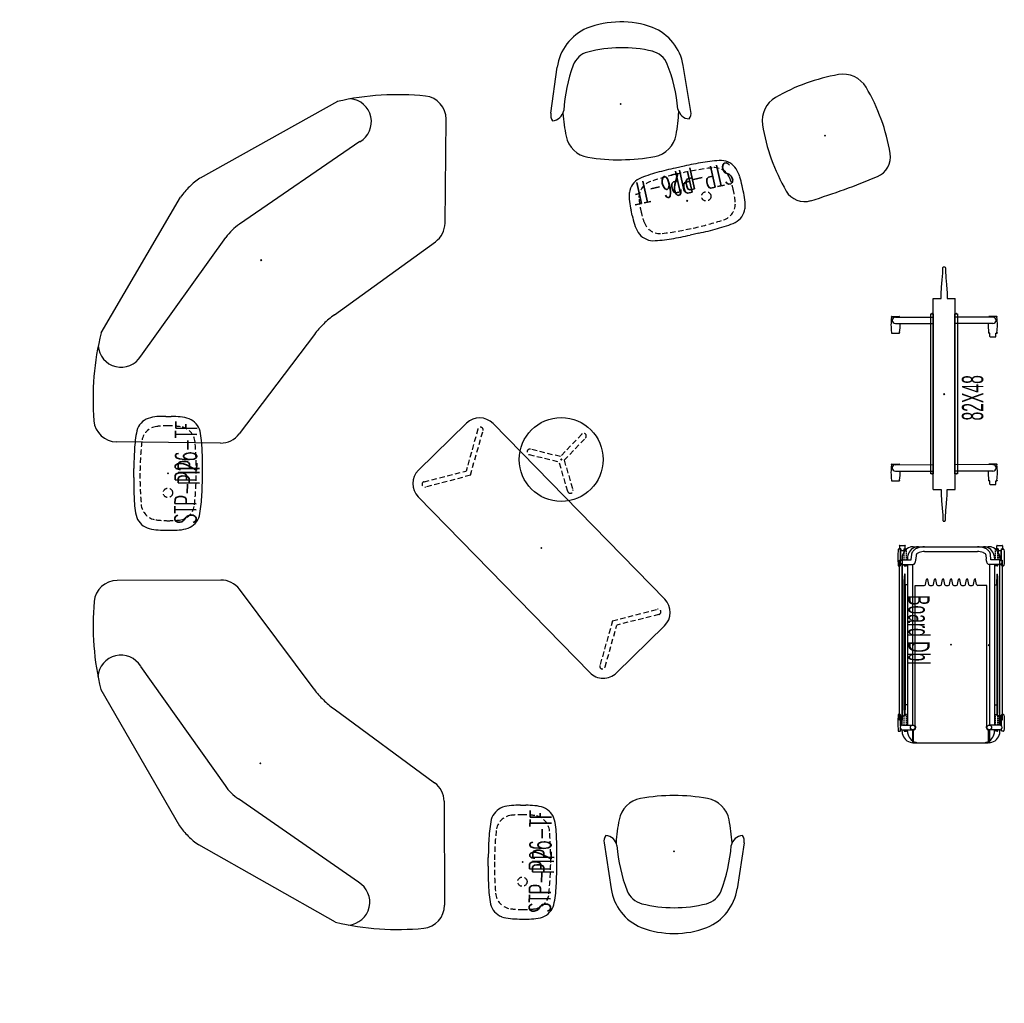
# Model space of a CAD drawing. Header units: inches. Extents: x -419 to 77, y -13 to 172.
# Tile 1 of 256: x -419 to -234, y -13 to 172. Entities that reach past the tile are written whole.
import ezdxf
from ezdxf.enums import TextEntityAlignment as Align

# ---------------------------------------------------------------- set-up
doc = ezdxf.new("R2010")
doc.units = ezdxf.units.IN
doc.header["$MEASUREMENT"] = 0
doc.header["$PDMODE"] = 3
doc.header["$PDSIZE"] = 0.1
doc.linetypes.add('DASHEDX2', pattern=[1.5, 1, -0.5])
doc.linetypes.add('HIDDEN', pattern=[0.375, 0.25, -0.125])
for name, color, linetype in [('A-FURN', 1, 'Continuous'), ('A-FURN-P-CART', 3, 'Continuous'), ('A-FURN-P-CART-SUPPORT', 202, 'Continuous'), ('A-FURN-P-COMP', 86, 'Continuous'), ('A-FURN-P-SCREEN', 3, 'Continuous'), ('A-FURN-P-SCREEN-TEXT2', 3, 'Continuous'), ('A-FURN-P-SEAT', 12, 'Continuous'), ('A-FURN-P-TABLE', 12, 'Continuous'), ('A-FURN-P-TABLE-TEXT', 12, 'Continuous'), ('A-FURN-P-TABLE-TEXT2', 12, 'Continuous'), ('PSATTR', 7, 'Continuous')]:
    doc.layers.add(name, color=color, linetype=linetype)
doc.styles.add('CAD_FNT', font='TXT.SHX', dxfattribs={"height": 1})

# ---------------------------------------------------------------- blocks, each defined once
blk = doc.blocks.new('SODC-1616-X-2D')
at = {"layer": 'A-FURN-P-SEAT', "linetype": 'DASHEDX2'}
for p, q in [((-3.48, 5.01), (-0.57, 0)), ((0.29, 0.49), (-2.6, 5.52)), ((-3.48, -5.01), (-0.57, 0)), ((6.08, 0.49), (0.29, 0.49)), ((0.28, -0.49), (-2.6, -5.51)), ((0.28, -0.49), (6.08, -0.52))]:
    blk.add_line(p, q, dxfattribs=at)
at = {"layer": 'A-FURN-P-SEAT'}
blk.add_circle((0, 0), 7.87, dxfattribs=at)
at = {"layer": 'A-FURN-P-SEAT', "linetype": 'DASHEDX2'}
for centre, start, end in [((-3.04, 5.26), 29.8397, 210.0922), ((6.08, -0.01), 269.8397, 90.0922), ((-3.04, -5.26), 149.9078, 330.1603)]:
    blk.add_arc(centre, 0.508, start, end, dxfattribs=at)
at = {"layer": 'A-FURN-P-SEAT'}
blk.add_point((0, 0), dxfattribs=at)
at = {"layer": 'PSATTR', "flags": 1}
for tag in ['PSON', 'PSMC', 'PSDH', 'PSPN', 'PSQT', 'PSEC', 'PST5', 'PST4', 'PST3', 'PST2', 'PST1']:
    blk.add_attdef(tag, text='', height=1, dxfattribs=at).set_placement((0, 0), align=Align.TOP_CENTER)
blk = doc.blocks.new('SOPB-DOWN-XX-2D')
at = {"layer": 'A-FURN-P-SEAT'}
for p, q in [((-13.12, 1.57), (-11.81, -7.04)), ((13.13, 1.57), (11.82, -7.04))]:
    blk.add_line(p, q, dxfattribs=at)
for centre, radius, start, end in [((-5.41, 4.99), 5, 100.0743, 169.197), ((0, -25.47), 35.93, 79.938, 100.0743), ((5.41, 4.99), 5, 10.8052, 79.938), ((25.03, -0.82), 35.99, 169.197, 176.1175), ((-25.03, -0.82), 35.99, 3.8636, 10.8052), ((-11.47, 1.94), 1.69, 142.212, 192.3279), ((-13, 0.65), 2.33, 10.8791, 85.3061), ((13, 0.65), 2.33, 94.6939, 169.1209), ((11.47, 1.94), 1.69, 347.6721, 37.788), ((18.26, 3.12), 29.04, 184.0154, 201.1961), ((-18.26, 3.12), 29.04, 338.8039, 355.9846), ((-2.53, -5.63), 9.39, 188.6224, 247.193), ((-5.08, -5.93), 4, 201.1961, 255.9023), ((5.09, -5.93), 4, 284.0977, 338.8039), ((2.53, -5.63), 9.39, 292.807, 351.3776), ((0, 14.32), 24.88, 255.9023, 284.0977), ((0, 2.28), 17.68, 249.5714, 290.4286)]:
    blk.add_arc(centre, radius, start, end, dxfattribs=at)
blk.add_point((0, 0), dxfattribs=at)
at = {"layer": 'PSATTR', "flags": 1}
for tag in ['PSON', 'PSMC', 'PSDH', 'PSPN', 'PSQT', 'PSEC', 'PST5', 'PST4', 'PST3', 'PST2', 'PST1']:
    blk.add_attdef(tag, text='', height=1, dxfattribs=at).set_placement((0, 0), align=Align.TOP_CENTER)
blk = doc.blocks.new('SOPN-XX-2D')
at = {"layer": 'A-FURN-P-SEAT'}
for centre, radius, start, end in [((-5.41, 4.99), 5, 100.0743, 169.197), ((0, -25.47), 35.93, 79.938, 100.0743), ((5.41, 4.99), 5, 10.8052, 79.938), ((25.03, -0.82), 35.99, 169.197, 190.3367), ((-25.03, -0.82), 35.99, 349.6627, 10.8052), ((-6.44, -6.56), 4, 190.3367, 267.3698), ((6.44, -6.56), 4, 272.6276, 349.6627), ((0, 133.65), 144.36, 267.3698, 272.6276)]:
    blk.add_arc(centre, radius, start, end, dxfattribs=at)
blk.add_point((0, 0), dxfattribs=at)
at = {"layer": 'PSATTR', "flags": 1}
for tag in ['PSON', 'PSMC', 'PSDH', 'PSPN', 'PSQT', 'PSEC', 'PST5', 'PST4', 'PST3', 'PST2', 'PST1']:
    blk.add_attdef(tag, text='', height=1, dxfattribs=at).set_placement((0, 0), align=Align.TOP_CENTER)
blk = doc.blocks.new('SORA-5320-X-2D')
at = {"layer": 'A-FURN-P-SEAT'}
for p, q in [((23.03, 9.84), (-23.03, 9.84)), ((-26.57, 6.3), (-26.57, -6.3)), ((26.57, -6.3), (26.57, 6.3)), ((-23.03, -9.84), (23.03, -9.84))]:
    blk.add_line(p, q, dxfattribs=at)
at = {"layer": 'A-FURN-P-SEAT', "linetype": 'DASHEDX2'}
for p, q in [((-19.08, 0), (-23.41, 7.56)), ((19.08, 0), (23.41, 7.56)), ((-24.29, 7.06), (-20.21, 0)), ((24.29, 7.06), (20.21, 0)), ((-24.29, -7.05), (-20.21, 0)), ((-19.08, 0), (-23.41, -7.56)), ((19.08, 0), (23.41, -7.56)), ((24.29, -7.05), (20.21, 0))]:
    blk.add_line(p, q, dxfattribs=at)
at = {"layer": 'A-FURN-P-SEAT'}
for centre, start, end in [((-23.03, 6.3), 90, 180), ((23.03, 6.3), 0, 90), ((-23.03, -6.3), 180, 270), ((23.03, -6.3), 270, 0)]:
    blk.add_arc(centre, 3.54, start, end, dxfattribs=at)
at = {"layer": 'A-FURN-P-SEAT', "linetype": 'DASHEDX2'}
for centre, start, end in [((-23.85, 7.31), 29.8397, 210.0922), ((23.85, 7.31), 329.9078, 150.1603), ((-23.85, -7.3), 149.9078, 330.1603), ((23.85, -7.3), 209.8397, 30.0922)]:
    blk.add_arc(centre, 0.508, start, end, dxfattribs=at)
at = {"layer": 'A-FURN-P-SEAT'}
blk.add_point((0, 0), dxfattribs=at)
at = {"layer": 'PSATTR', "flags": 1}
for tag in ['PSON', 'PSMC', 'PSDH', 'PSPN', 'PSQT', 'PSEC', 'PST5', 'PST4', 'PST3', 'PST2', 'PST1']:
    blk.add_attdef(tag, text='', height=1, dxfattribs=at).set_placement((0, 0), align=Align.TOP_CENTER)
blk = doc.blocks.new('SOSS-X-N-2D')
at = {"layer": 'A-FURN-P-SEAT'}
for p, q in [((-31, 11.24), (-2.54, 18.99)), ((31, 11.24), (2.54, 18.99)), ((-28.76, 2.89), (-1.77, 7.63)), ((28.76, 2.89), (1.77, 7.63)), ((-29.46, -19.2), (-43.24, -5.42)), ((29.46, -19.2), (43.24, -5.42)), ((-2.62, -16.97), (-25.76, -20.42)), ((2.62, -16.97), (25.76, -20.42))]:
    blk.add_line(p, q, dxfattribs=at)
for centre, radius, start, end in [((0.11, 4.26), 14.97, 90.4195, 100.1946), ((-0.11, 4.26), 14.97, 79.8054, 89.5805), ((-4.84, -31.59), 50.18, 121.41, 140.4046), ((4.84, -31.59), 50.18, 39.5954, 58.59), ((-29.81, 7.08), 4.33, 139.6889, 284.0017), ((29.81, 7.08), 4.33, 255.9983, 40.3111), ((0.07, -2.86), 10.66, 90.3992, 99.9774), ((-0.07, -2.86), 10.66, 80.0226, 89.6008), ((-40.18, -2.36), 4.33, 140.4046, 225), ((40.18, -2.36), 4.33, 315, 39.5954), ((0, -34.49), 17.72, 89.9999, 98.5), ((0, -34.49), 17.72, 81.5, 90.0001), ((-26.4, -16.14), 4.33, 225, 278.5), ((26.4, -16.14), 4.33, 261.5, 315)]:
    blk.add_arc(centre, radius, start, end, dxfattribs=at)
blk.add_point((0, 0), dxfattribs=at)
blk.add_point((0, 0), dxfattribs=at)
at = {"layer": 'PSATTR', "flags": 1}
for tag in ['PSON', 'PSMC', 'PSDH', 'PSPN', 'PSQT', 'PSEC', 'PST5', 'PST4', 'PST3', 'PST2', 'PST1']:
    blk.add_attdef(tag, text='', height=1, dxfattribs=at).set_placement((0, 0), align=Align.TOP_CENTER)
blk = doc.blocks.new('STP-P26-2D')
at = {"layer": 'A-FURN-P-TABLE'}
for p, q in [((-0.83, 6.44), (0.83, 6.44)), ((-10.67, 0.5), (-10.67, -0.5)), ((10.67, 0.5), (10.67, -0.5)), ((-0.83, -6.44), (0.83, -6.44))]:
    blk.add_line(p, q, dxfattribs=at)
at = {"layer": 'A-FURN-P-TABLE', "linetype": 'DASHEDX2'}
blk.add_circle((-3.67, 0), 0.875, dxfattribs=at)
at = {"layer": 'A-FURN-P-TABLE'}
for centre, radius, start, end in [((-7.05, 2.64), 3.42, 104.9351, 159.6055), ((-3.69, -15.43), 21.79, 91.8586, 101.2273), ((-0.94, -62.98), 69.42, 89.9133, 92.8545), ((0.94, -62.98), 69.42, 87.1455, 90.0867), ((3.69, -15.43), 21.79, 78.7727, 88.1414), ((7.05, 2.64), 3.42, 20.3945, 75.0649), ((-3.77, 1.66), 6.85, 161.4667, 175.5723), ((3.77, 1.66), 6.85, 4.4277, 18.5333), ((6.88, 0.59), 17.55, 174.7836, 180.2892), ((-6.88, 0.59), 17.55, 359.7108, 5.2164), ((6.88, -0.59), 17.55, 179.7108, 185.2164), ((-6.88, -0.59), 17.55, 354.7836, 0.2892), ((-3.77, -1.66), 6.85, 184.4277, 198.5333), ((3.77, -1.66), 6.85, 341.4667, 355.5723), ((-7.05, -2.64), 3.42, 200.3945, 255.0649), ((7.05, -2.64), 3.42, 284.9351, 339.6055), ((-3.69, 15.43), 21.79, 258.7727, 268.1414), ((-0.94, 62.98), 69.42, 267.1455, 270.0867), ((0.94, 62.98), 69.42, 269.9133, 272.8545), ((3.69, 15.43), 21.79, 271.8586, 281.2273)]:
    blk.add_arc(centre, radius, start, end, dxfattribs=at)
at = {"layer": 'A-FURN-P-TABLE', "linetype": 'DASHEDX2'}
for centre, radius, start, end in [((-5.58, 1.82), 3.2, 95.4681, 172.9916), ((0, -56.45), 61.73, 90, 95.4681), ((0, -56.45), 61.73, 84.5319, 90), ((5.58, 1.82), 3.2, 7.0084, 84.5319), ((9.23, 0), 18.12, 172.9916, 180), ((-9.23, 0), 18.12, 0, 7.0084), ((-9.23, 0), 18.12, 352.9916, 360), ((9.23, 0), 18.12, 180, 187.0084), ((-5.58, -1.82), 3.2, 187.0084, 264.5319), ((5.58, -1.82), 3.2, 275.4681, 352.9916), ((0, 56.45), 61.73, 264.5319, 270), ((0, 56.45), 61.73, 270, 275.4681)]:
    blk.add_arc(centre, radius, start, end, dxfattribs=at)
at = {"layer": 'A-FURN-P-TABLE'}
blk.add_point((0, 0), dxfattribs=at)
at = {"layer": 'A-FURN-P-TABLE-TEXT', "linetype": 'Continuous', "style": 'CAD_FNT', "width": 0.55, "flags": 8}
blk.add_attdef('ITEXT', text='', height=4, dxfattribs=at).set_placement((0.17, -1.33), align=Align.TOP_CENTER)
at = {"layer": 'A-FURN-P-TABLE-TEXT2', "linetype": 'Continuous', "style": 'CAD_FNT', "width": 0.55, "flags": 8}
blk.add_attdef('ITEXT2', text='', height=4, dxfattribs=at).set_placement((0.17, -1.88), align=Align.TOP_CENTER)
at = {"layer": 'PSATTR', "flags": 1}
for tag in ['PSON', 'PSMC', 'PSDH', 'PSPN', 'PSQT', 'PSEC', 'PST5', 'PST4', 'PST3', 'PST2', 'PST1']:
    blk.add_attdef(tag, text='', height=1, dxfattribs=at).set_placement((0, 0), align=Align.TOP_CENTER)
blk = doc.blocks.new('CLSF-XX48-XNDC-2D')
at = {"layer": 'A-FURN-P-SCREEN', "linetype": 'Continuous'}
for p, q in [((-16.28, 9.82), (-16.28, 8.41)), ((-16.14, 9.88), (-16.23, 9.88)), ((-13.27, 9.88), (-13.18, 9.88)), ((-13.13, 9.82), (-13.13, 8.41)), ((11.4, 9.82), (11.4, 8.41)), ((11.54, 9.88), (11.45, 9.88)), ((14.4, 9.88), (14.49, 9.88)), ((14.55, 9.82), (14.55, 8.41)), ((-16.14, 8.35), (-16.22, 8.35)), ((-14.44, 9.13), (-14.44, 2.04)), ((-14.44, 8.26), (-14.44, 8.25)), ((-13.24, 9.13), (-13.23, 2.04)), ((-13.24, 8.35), (-13.19, 8.35)), ((11.54, 8.35), (11.46, 8.35)), ((13.24, 9.13), (13.23, 2.04)), ((13.24, 8.26), (13.24, 8.25)), ((14.44, 9.13), (14.44, 2.04)), ((14.44, 8.35), (14.49, 8.35)), ((-17.91, 2.04), (17.91, 2.04)), ((-17.91, 2.04), (-17.91, 0.56)), ((17.91, 2.04), (17.91, 0.56)), ((-23.81, 0.16), (-23.84, 0.11)), ((-23.84, 0.11), (-23.84, 0.05)), ((-23.84, 0.05), (-23.83, 0)), ((-23.83, 0), (-23.84, -0.05)), ((-23.78, 0.2), (-23.81, 0.16)), ((-23.73, 0.22), (-23.78, 0.2)), ((-23.68, 0.23), (-23.73, 0.22)), ((-23.47, 0.25), (-23.68, 0.23)), ((-22.68, 0.26), (-23.47, 0.25)), ((-21.41, 0.36), (-22.68, 0.26)), ((-20.04, 0.48), (-21.41, 0.36)), ((-18.72, 0.55), (-20.04, 0.48)), ((-17.91, 0.56), (-18.72, 0.55)), ((17.91, 0.56), (18.72, 0.55)), ((18.72, 0.55), (20.04, 0.48)), ((20.04, 0.48), (21.41, 0.36)), ((21.41, 0.36), (22.68, 0.26)), ((22.68, 0.26), (23.47, 0.25)), ((23.47, 0.25), (23.68, 0.23)), ((23.68, 0.23), (23.73, 0.22)), ((23.73, 0.22), (23.78, 0.2)), ((23.78, 0.2), (23.81, 0.16)), ((23.81, 0.16), (23.84, 0.11)), ((23.84, 0.05), (23.83, 0)), ((23.83, 0), (23.84, -0.05)), ((23.84, 0.11), (23.84, 0.05)), ((-23.84, -0.05), (-23.84, -0.11)), ((-23.84, -0.11), (-23.81, -0.16)), ((-23.81, -0.16), (-23.78, -0.2)), ((-23.78, -0.2), (-23.73, -0.22)), ((-23.73, -0.22), (-23.68, -0.23)), ((-23.68, -0.23), (-23.48, -0.23)), ((-23.48, -0.23), (-22.73, -0.26)), ((-22.73, -0.26), (-22.29, -0.29)), ((-22.29, -0.29), (-21.8, -0.32)), ((-21.8, -0.32), (-20.54, -0.44)), ((-20.54, -0.44), (-19.6, -0.51)), ((-19.6, -0.51), (-19.07, -0.54)), ((-19.07, -0.54), (-18.34, -0.56)), ((-18.34, -0.56), (-17.91, -0.56)), ((-17.91, -0.56), (-17.91, -2.04)), ((17.91, -0.56), (17.91, -2.04)), ((18.34, -0.56), (17.91, -0.56)), ((19.07, -0.54), (18.34, -0.56)), ((19.6, -0.51), (19.07, -0.54)), ((20.54, -0.44), (19.6, -0.51)), ((21.8, -0.32), (20.54, -0.44)), ((22.29, -0.29), (21.8, -0.32)), ((22.73, -0.26), (22.29, -0.29)), ((23.48, -0.23), (22.73, -0.26)), ((23.68, -0.23), (23.48, -0.23)), ((23.73, -0.22), (23.68, -0.23)), ((23.78, -0.2), (23.73, -0.22)), ((23.81, -0.16), (23.78, -0.2)), ((23.84, -0.11), (23.81, -0.16)), ((23.84, -0.05), (23.84, -0.11)), ((-17.91, -2.04), (17.91, -2.04)), ((-14.44, -9.13), (-14.44, -2.04)), ((-13.24, -9.13), (-13.23, -2.04)), ((13.24, -9.13), (13.23, -2.04)), ((14.44, -9.13), (14.44, -2.04)), ((-16.96, -8.67), (-16.96, -9.64)), ((-16.89, -8.59), (-16.28, -8.59)), ((-16.28, -8.59), (-16.28, -8.41)), ((-16.14, -8.35), (-16.22, -8.35)), ((-13.24, -8.39), (-13.19, -8.39)), ((-13.13, -9.86), (-13.13, -8.45)), ((10.71, -8.67), (10.71, -9.64)), ((10.79, -8.59), (11.4, -8.59)), ((11.4, -8.59), (11.4, -8.41)), ((11.54, -8.35), (11.46, -8.35)), ((14.44, -8.39), (14.49, -8.39)), ((14.55, -9.86), (14.55, -8.45)), ((-16.89, -9.72), (-16.28, -9.72)), ((-16.28, -9.72), (-16.28, -9.86)), ((-16.14, -9.92), (-16.23, -9.92)), ((-13.27, -9.92), (-13.18, -9.92)), ((10.79, -9.72), (11.4, -9.72)), ((11.4, -9.72), (11.4, -9.86)), ((11.54, -9.92), (11.45, -9.92)), ((14.4, -9.92), (14.49, -9.92))]:
    blk.add_line(p, q, dxfattribs=at)
for centre, radius, start, end in [((-16.22, 9.82), 0.0602, 95.7191, 179.5094), ((-14.45, -4.43), 14.4, 91.0305, 96.7377), ((-14.96, -4.43), 14.4, 83.2623, 88.9695), ((-13.84, 9.13), 0.598, 0, 180), ((-13.19, 9.82), 0.0602, 0.4906, 84.2809), ((11.46, 9.82), 0.0602, 95.7191, 179.5094), ((13.23, -4.43), 14.4, 91.0305, 96.7377), ((12.71, -4.43), 14.4, 83.2623, 88.9695), ((13.84, 9.13), 0.598, 0, 180), ((14.49, 9.82), 0.0602, 0.4906, 84.2809), ((-16.22, 8.41), 0.06, 180.0457, 270.0457), ((-14.49, 22.16), 13.91, 263.2116, 270.2206), ((-13.19, 8.41), 0.0607, 270.6331, 359.2755), ((11.46, 8.41), 0.06, 180.0457, 270.0457), ((13.19, 22.16), 13.91, 263.2116, 270.2206), ((14.49, 8.41), 0.0607, 270.6331, 359.2755), ((-16.89, -8.67), 0.075, 90.0633, 180.0271), ((-16.22, -8.41), 0.06, 89.9543, 179.9543), ((-14.49, -22.16), 13.91, 89.7794, 96.7884), ((-13.84, -9.13), 0.598, 180, 0), ((-13.19, -8.45), 0.0607, 0.7245, 89.3669), ((10.79, -8.67), 0.075, 90.0633, 180.0271), ((11.46, -8.41), 0.06, 89.9543, 179.9543), ((13.19, -22.16), 13.91, 89.7794, 96.7884), ((13.84, -9.13), 0.598, 180, 0), ((14.49, -8.45), 0.0607, 0.7245, 89.3669), ((-16.89, -9.64), 0.075, 179.9729, 269.9367), ((-16.22, -9.86), 0.0602, 180.4906, 264.2809), ((-14.45, 4.39), 14.4, 263.2623, 268.9695), ((-14.96, 4.39), 14.4, 271.0305, 276.7377), ((-13.19, -9.86), 0.0602, 275.7191, 359.5094), ((10.79, -9.64), 0.075, 179.9729, 269.9367), ((11.46, -9.86), 0.0602, 180.4906, 264.2809), ((13.23, 4.39), 14.4, 263.2623, 268.9695), ((12.71, 4.39), 14.4, 271.0305, 276.7377), ((14.49, -9.86), 0.0602, 275.7191, 359.5094)]:
    blk.add_arc(centre, radius, start, end, dxfattribs=at)
at = {"layer": 'A-FURN-P-SCREEN'}
blk.add_point((0, 0), dxfattribs=at)
at = {"layer": 'A-FURN-P-SCREEN-TEXT2', "width": 0.55, "flags": 8}
blk.add_attdef('ITEXT2', text='', height=4, dxfattribs=at).set_placement((-0.7, -5.33), align=Align.MIDDLE_CENTER)
at = {"layer": 'PSATTR', "flags": 1}
for tag in ['PSON', 'PSMC', 'PSDH', 'PSPN', 'PSQT', 'PSEC', 'PST5', 'PST4', 'PST3', 'PST2', 'PST1']:
    blk.add_attdef(tag, text='', height=1, dxfattribs=at).set_placement((0, 0), align=Align.TOP_CENTER)
blk = doc.blocks.new('ATTM-3048-NH-2D')
at = {"layer": 'A-FURN-P-COMP'}
for p, q in [((0, 0.2345), (30, 0.2345)), ((0, -0.2345), (0, 0.2345)), ((30, 0.2345), (30, -0.2345)), ((30, -0.2345), (0, -0.2345))]:
    blk.add_line(p, q, dxfattribs=at)
for p in [(0, 0), (30, 0)]:
    blk.add_point(p, dxfattribs=at)
at = {"layer": 'PSATTR', "flags": 1}
for tag in ['PSON', 'PSMC', 'PSDH', 'PSPN', 'PSQT', 'PSEC', 'PST5', 'PST4', 'PST3', 'PST2', 'PST1']:
    blk.add_attdef(tag, text='', height=1, dxfattribs=at).set_placement((0, 0), align=Align.TOP_CENTER)
blk = doc.blocks.new('CLCB-LDC-2D')
at = {"layer": 'A-FURN-P-CART'}
for p, q in [((-16.3, 9.17), (-15.93, 9.17)), ((-16.3, 8.16), (-15.93, 8.16)), ((15.07, 9.17), (-15.07, 9.17)), ((-15.07, 8.16), (15.07, 8.16)), ((-13.25, 8.71), (-13.23, 8.72)), ((-13.25, 8.63), (-13.25, 8.71)), ((-13.23, 8.62), (-13.25, 8.63)), ((12.25, 8.77), (-12.25, 8.77)), ((-11.25, 8.57), (-12.23, 8.57)), ((-11.25, 8.16), (-11.25, 8.57)), ((-11.25, 8.57), (11.25, 8.57)), ((11.25, 8.16), (11.25, 8.57)), ((11.25, 8.57), (12.23, 8.57)), ((13.25, 8.71), (13.23, 8.72)), ((13.23, 8.62), (13.25, 8.63)), ((13.25, 8.63), (13.25, 8.71)), ((16.3, 9.17), (15.93, 9.17)), ((16.3, 8.16), (15.93, 8.16)), ((-18.38, 7.07), (-18.38, 6.96)), ((-18.38, -6.96), (-18.38, 6.96)), ((-15.07, 7.24), (15.07, 7.24)), ((15.17, 6.71), (-11.09, 6.71)), ((-11.09, 6.71), (-11.09, 5.04)), ((15.93, 7.24), (17.38, 7.24)), ((17.38, 7.03), (16.04, 7.03)), ((17.38, 7.24), (17.58, 7.24)), ((17.58, 7.04), (17.38, 7.03)), ((17.58, 7.24), (17.77, 7.24)), ((17.77, 7.04), (17.58, 7.04)), ((17.77, 7.24), (17.94, 7.23)), ((17.94, 7.04), (17.77, 7.04)), ((17.94, 7.23), (18.09, 7.22)), ((18.09, 7.05), (17.94, 7.04)), ((18.09, 7.22), (18.22, 7.21)), ((18.22, 7.06), (18.09, 7.05)), ((18.22, 7.21), (18.31, 7.2)), ((18.31, 7.07), (18.22, 7.06)), ((18.31, 7.2), (18.37, 7.19)), ((18.37, 7.08), (18.31, 7.07)), ((18.37, 7.19), (18.38, 7.18)), ((18.38, 7.09), (18.37, 7.08)), ((18.38, 7.18), (18.38, 7.09)), ((18.38, 7.09), (18.38, 6.96)), ((18.38, -6.96), (18.38, 6.96)), ((-11.3, 4.79), (-12.24, 4.62)), ((-11.3, 4.21), (-12.24, 4.38)), ((-11.09, 3.54), (-11.09, 3.97)), ((-12.24, 3.12), (-11.3, 3.29)), ((-11.3, 2.71), (-12.24, 2.88)), ((-11.09, 2.04), (-11.09, 2.47)), ((-12.24, 1.62), (-11.3, 1.79)), ((-11.3, 1.21), (-12.24, 1.38)), ((-12.24, 0.12), (-11.3, 0.29)), ((-11.09, 0.54), (-11.09, 0.97)), ((-11.3, -0.29), (-12.24, -0.12)), ((-12.24, -1.38), (-11.3, -1.21)), ((-11.3, -1.79), (-12.24, -1.62)), ((-11.09, -0.96), (-11.09, -0.53)), ((-12.24, -2.88), (-11.3, -2.71)), ((-11.3, -3.29), (-12.24, -3.12)), ((-11.09, -2.46), (-11.09, -2.03)), ((-11.09, -3.96), (-11.09, -3.53)), ((-12.24, -4.38), (-11.3, -4.21)), ((-11.3, -4.79), (-12.24, -4.62)), ((-11.09, -6.71), (-11.09, -5.03)), ((-18.38, -7.08), (-18.38, -6.96)), ((-15.07, -7.24), (15.07, -7.24)), ((15.17, -6.71), (-11.09, -6.71)), ((15.93, -7.24), (17.38, -7.24)), ((17.38, -7.03), (16.04, -7.03)), ((17.58, -7.04), (17.38, -7.03)), ((17.38, -7.24), (17.58, -7.24)), ((17.77, -7.04), (17.58, -7.04)), ((17.58, -7.24), (17.77, -7.24)), ((17.94, -7.04), (17.77, -7.04)), ((17.77, -7.24), (17.94, -7.23)), ((18.09, -7.05), (17.94, -7.04)), ((17.94, -7.23), (18.09, -7.22)), ((18.22, -7.06), (18.09, -7.05)), ((18.09, -7.22), (18.22, -7.21)), ((18.31, -7.07), (18.22, -7.06)), ((18.22, -7.21), (18.31, -7.2)), ((18.37, -7.08), (18.31, -7.07)), ((18.31, -7.2), (18.37, -7.19)), ((18.38, -7.09), (18.37, -7.08)), ((18.37, -7.19), (18.38, -7.18)), ((18.38, -7.09), (18.38, -6.96)), ((18.38, -7.18), (18.38, -7.09)), ((-16.3, -8.16), (-15.93, -8.16)), ((-16.3, -9.17), (-15.93, -9.17)), ((-15.07, -8.16), (15.07, -8.16)), ((15.07, -9.17), (-15.07, -9.17)), ((-13.23, -8.62), (-13.25, -8.63)), ((-13.25, -8.63), (-13.25, -8.71)), ((-13.25, -8.71), (-13.23, -8.72)), ((12.25, -8.77), (-12.25, -8.77)), ((-11.25, -8.57), (-12.23, -8.57)), ((-11.25, -8.16), (-11.25, -8.57)), ((-11.25, -8.57), (11.25, -8.57)), ((11.25, -8.16), (11.25, -8.57)), ((11.25, -8.57), (12.23, -8.57)), ((13.23, -8.62), (13.25, -8.63)), ((13.25, -8.71), (13.23, -8.72)), ((13.25, -8.63), (13.25, -8.71)), ((16.3, -8.16), (15.93, -8.16)), ((16.3, -9.17), (15.93, -9.17))]:
    blk.add_line(p, q, dxfattribs=at)
for centre, radius, start, end in [((-16.29, 7.07), 2.09, 163.1333, 179.9976), ((-16.29, 7.07), 2.09, 90.1186, 163.1209), ((-16.29, 6.06), 2.09, 112.5727, 146.2686), ((-16.29, 6.06), 2.09, 90.1216, 112.5761), ((-13.03, 7.91), 0.839, 93.4727, 103.6705), ((-13.01, 9.57), 0.978, 257.3197, 266.5068), ((-12.53, 2.15), 6.62, 90.9453, 94.845), ((-12.51, 15.58), 7, 265.3508, 269.1018), ((-12.26, -6.52), 15.29, 89.9789, 91.4222), ((-12.25, 24.05), 15.47, 268.6597, 270.0914), ((12.25, 24.05), 15.47, 269.9086, 271.3404), ((12.26, -6.52), 15.29, 88.5779, 90.0212), ((12.51, 15.58), 7, 270.8983, 274.6493), ((12.53, 2.15), 6.62, 85.1551, 89.0548), ((13.01, 9.57), 0.978, 273.4933, 282.6804), ((13.03, 7.91), 0.839, 76.3296, 86.5274), ((16.29, 7.07), 2.09, 16.8791, 89.8814), ((16.29, 6.06), 2.09, 67.4239, 89.8783), ((16.29, 6.06), 2.09, 33.7314, 67.4273), ((16.04, 7.02), 2.35, 4.0024, 16.4011), ((-16.29, 6.07), 2.09, 168.7546, 179.9999), ((-16.29, 6.07), 2.09, 146.2702, 168.7535), ((15.5, 7.13), 0.528, 231.4144, 347.4777), ((16.04, 7), 0.03, 89.9791, 167.4985), ((16.31, 6.07), 2.07, 11.211, 28.3395), ((16.29, 6.07), 2.09, 0.0001, 11.2454), ((-12.22, 4.5), 0.125, 100, 260), ((-11.34, 5.04), 0.25, 280, 360), ((-11.34, 3.97), 0.25, 0, 80), ((-12.22, 3), 0.125, 100, 260), ((-11.34, 3.54), 0.25, 280, 360), ((-11.34, 2.47), 0.25, 0, 80), ((-11.34, 2.04), 0.25, 280, 360), ((-12.22, 1.5), 0.125, 100, 260), ((-12.22, 0), 0.125, 100, 260), ((-11.34, 0.97), 0.25, 0, 80), ((-11.34, 0.54), 0.25, 280, 360), ((-12.22, -1.5), 0.125, 100, 260), ((-11.34, -0.53), 0.25, 0, 80), ((-11.34, -0.96), 0.25, 280, 360), ((-11.34, -2.03), 0.25, 0, 80), ((-12.22, -3), 0.125, 100, 260), ((-11.34, -2.46), 0.25, 280, 360), ((-11.34, -3.53), 0.25, 0, 80), ((-12.22, -4.5), 0.125, 100, 260), ((-11.34, -3.96), 0.25, 280, 360), ((-11.34, -5.03), 0.25, 0, 80), ((-16.29, -6.07), 2.09, 180.0001, 191.2454), ((-16.29, -7.08), 2.09, 180.0024, 196.8667), ((-16.29, -6.07), 2.09, 191.2465, 213.7298), ((-16.29, -6.06), 2.09, 213.7314, 247.4273), ((15.5, -7.13), 0.528, 12.5223, 128.5856), ((16.04, -7), 0.03, 192.5015, 270.0209), ((16.29, -6.06), 2.09, 292.5727, 326.2686), ((16.29, -6.07), 2.09, 331.859, 348.7535), ((16.02, -7.02), 2.37, 343.6445, 355.9533), ((16.29, -6.07), 2.09, 348.7546, 359.9999), ((-16.29, -7.07), 2.09, 196.8791, 269.8814), ((-16.29, -6.06), 2.09, 247.4239, 269.8784), ((-13.01, -9.57), 0.978, 93.4932, 102.6803), ((-13.03, -7.91), 0.839, 256.3296, 266.5274), ((-12.53, -2.15), 6.62, 265.1551, 269.0548), ((-12.51, -15.57), 7, 90.8982, 94.6493), ((-12.26, 6.52), 15.29, 268.5779, 270.0211), ((-12.25, -24.04), 15.47, 89.9086, 91.3404), ((12.25, -24.04), 15.47, 88.6596, 90.0914), ((12.26, 6.52), 15.29, 269.9789, 271.4221), ((12.51, -15.57), 7, 85.3507, 89.1018), ((12.53, -2.15), 6.62, 270.9452, 274.8449), ((13.01, -9.57), 0.978, 77.3197, 86.5068), ((13.03, -7.91), 0.839, 273.4726, 283.6704), ((16.29, -7.07), 2.09, 270.1186, 343.1209), ((16.29, -6.06), 2.09, 270.1217, 292.5761)]:
    blk.add_arc(centre, radius, start, end, dxfattribs=at)
for p in [(0.03, 7.09), (0, 0), (-0.03, -7.09)]:
    blk.add_point(p, dxfattribs=at)
at = {"layer": 'A-FURN-P-CART-SUPPORT'}
for p, q in [((-18.63, 8.64), (-18.63, 9.61)), ((-18.05, 9.69), (-18.55, 9.69)), ((-17.98, 9.4), (-17.98, 9.61)), ((-17.98, 9.4), (-17.67, 9.4)), ((-17.94, 9.56), (-17.94, 9.84)), ((-15.73, 9.5), (-17.88, 9.5)), ((-17.67, 8.84), (-17.67, 9.42)), ((-15.82, 9.42), (-17.67, 9.42)), ((-14.85, 9.5), (-15.27, 9.5)), ((-14.79, 9.84), (-14.79, 9.56)), ((13.06, 9.56), (13.06, 9.84)), ((15.27, 9.5), (13.12, 9.5)), ((15.18, 9.42), (13.33, 9.42)), ((16.15, 9.5), (15.73, 9.5)), ((16.21, 9.84), (16.21, 9.56)), ((-18.55, 8.56), (-18.05, 8.56)), ((-17.98, 8.85), (-17.67, 8.85)), ((-17.98, 8.85), (-17.98, 8.64)), ((-17.94, 8.43), (-17.94, 8.71)), ((-15.93, 7.49), (-16.97, 7.38)), ((-15.93, 9.13), (-15.93, 7.49)), ((-15.07, 9.13), (-15.07, 7.17)), ((-14.85, 8.37), (-15.07, 8.37)), ((13.06, 8.43), (13.06, 8.71)), ((15.07, 9.13), (15.07, 7.17)), ((15.93, 9.13), (15.93, 7.18)), ((16.15, 8.37), (15.93, 8.37)), ((-16.83, 6.53), (-16.04, 6.6)), ((-15.82, 6.63), (-16.04, 6.6)), ((-15.64, 6.66), (-15.82, 6.63)), ((-18.35, -4.96), (-18.35, 4.96)), ((-17.49, -4.96), (-17.49, 4.96)), ((-15.93, -7.49), (-16.97, -7.38)), ((-16.83, -6.53), (-16.04, -6.6)), ((-15.82, -6.63), (-16.04, -6.6)), ((-15.64, -6.66), (-15.82, -6.63)), ((-15.07, -9.13), (-15.07, -7.16)), ((15.07, -9.13), (15.07, -7.16)), ((15.93, -9.13), (15.93, -7.18)), ((-18.63, -9.62), (-18.63, -8.64)), ((-18.05, -8.57), (-18.55, -8.57)), ((-17.98, -8.85), (-17.98, -8.64)), ((-17.98, -8.85), (-17.67, -8.86)), ((-17.94, -8.43), (-17.94, -8.71)), ((-17.67, -9.42), (-17.67, -8.84)), ((-15.93, -9.13), (-15.93, -7.49)), ((-14.85, -8.77), (-15.07, -8.77)), ((13.06, -8.43), (13.06, -8.71)), ((16.15, -8.77), (15.93, -8.77)), ((-18.55, -9.69), (-18.05, -9.69)), ((-17.98, -9.41), (-17.67, -9.41)), ((-17.98, -9.41), (-17.98, -9.62)), ((-17.94, -9.56), (-17.94, -9.84)), ((-15.73, -9.5), (-17.88, -9.5)), ((-15.82, -9.42), (-17.67, -9.42)), ((-14.85, -9.5), (-15.27, -9.5)), ((-14.79, -9.84), (-14.79, -9.56)), ((13.06, -9.56), (13.06, -9.84)), ((15.27, -9.5), (13.12, -9.5)), ((15.18, -9.42), (13.33, -9.42)), ((16.15, -9.5), (15.73, -9.5)), ((16.21, -9.84), (16.21, -9.56))]:
    blk.add_line(p, q, dxfattribs=at)
at = {"layer": 'A-FURN-P-CART-SUPPORT', "linetype": 'HIDDEN'}
for p, q in [((13.33, 9.42), (13.33, 8.84)), ((-15.93, 8.77), (-17.88, 8.77)), ((-15.93, 8.37), (-17.88, 8.37)), ((-17.67, 8.84), (-15.93, 8.84)), ((-14.79, 8.71), (-14.79, 8.43)), ((15.07, 8.77), (13.12, 8.77)), ((15.07, 8.37), (13.12, 8.37)), ((13.33, 8.84), (15.02, 8.84)), ((-15.93, -8.37), (-17.88, -8.37)), ((-15.93, -8.77), (-17.88, -8.77)), ((-17.67, -8.84), (-15.93, -8.84)), ((15.07, -8.37), (13.12, -8.37)), ((15.07, -8.77), (13.12, -8.77)), ((13.33, -9.42), (13.33, -8.84)), ((13.33, -8.84), (15.07, -8.84))]:
    blk.add_line(p, q, dxfattribs=at)
at = {"layer": 'A-FURN-P-CART-SUPPORT', "linetype": 'ByBlock'}
for p, q in [((-14.85, 8.77), (-15.07, 8.77)), ((16.15, 8.77), (15.93, 8.77)), ((-14.85, -8.37), (-15.07, -8.37)), ((16.15, -8.37), (15.93, -8.37))]:
    blk.add_line(p, q, dxfattribs=at)
at = {"layer": 'A-FURN-P-CART-SUPPORT', "linetype": 'DASHEDX2'}
for p, q in [((16.21, 8.71), (16.21, 8.43)), ((-14.79, -8.71), (-14.79, -8.43)), ((16.21, -8.71), (16.21, -8.43))]:
    blk.add_line(p, q, dxfattribs=at)
at = {"layer": 'A-FURN-P-CART-SUPPORT'}
for points in [[(-17.88, 9.9), (-17.45, 9.94), (-17.09, 9.97), (-16.74, 9.99), (-16.37, 10), (-16, 9.99), (-15.64, 9.97), (-15.28, 9.94), (-14.85, 9.9)], [(13.12, 9.9), (13.55, 9.94), (13.91, 9.97), (14.26, 9.99), (14.63, 10), (15, 9.99), (15.36, 9.97), (15.72, 9.94), (16.15, 9.9)], [(-17.88, -9.9), (-17.45, -9.94), (-17.09, -9.97), (-16.74, -9.99), (-16.37, -10), (-16, -9.99), (-15.64, -9.97), (-15.28, -9.94), (-14.85, -9.9)], [(13.12, -9.9), (13.55, -9.94), (13.91, -9.97), (14.26, -9.99), (14.63, -10), (15, -9.99), (15.36, -9.97), (15.72, -9.94), (16.15, -9.9)]]:
    blk.add_lwpolyline(points, dxfattribs=at)
for centre in [(15.5, 7.18), (15.5, -7.18)]:
    blk.add_circle(centre, 0.433, dxfattribs=at)
for centre, radius, start, end in [((-18.55, 9.61), 0.075, 89.9712, 179.9374), ((-18.05, 9.61), 0.075, 359.9712, 89.9374), ((-17.88, 9.84), 0.06, 90.0457, 180.0457), ((-17.88, 9.56), 0.06, 180.0457, 270.0458), ((-15.5, 9.13), 0.433, 0.14, 180.3614), ((-14.85, 9.84), 0.06, 0.0457, 90.0458), ((-14.85, 9.56), 0.06, 270.0457, 0.0457), ((13.12, 9.84), 0.06, 90.0457, 180.0457), ((13.12, 9.56), 0.06, 180.0457, 270.0458), ((15.5, 9.13), 0.433, 359.6392, 179.8594), ((16.15, 9.84), 0.06, 0.0457, 90.0458), ((16.15, 9.56), 0.06, 270.0457, 0.0457), ((-18.55, 8.64), 0.075, 179.9712, 269.9374), ((-18.05, 8.64), 0.075, 269.9712, 359.9374), ((-17.88, 8.71), 0.06, 90.0457, 180.0457), ((-17.88, 8.43), 0.06, 179.9543, 269.9543), ((13.12, 8.71), 0.06, 90.0457, 180.0457), ((13.12, 8.43), 0.06, 180.0457, 223.0366), ((13.12, 8.43), 0.06, 223.257, 270.0458), ((-14.77, 5.02), 3.59, 159.1265, 181.0179), ((-16.12, 5.57), 2.13, 140.1955, 159.9475), ((-16.71, 6.08), 1.34, 118.8321, 140.7688), ((-14.63, 5), 2.85, 159.3639, 180.7406), ((-16.85, 6.34), 1.05, 96.5277, 118.9424), ((-16.2, 5.61), 1.17, 134.2287, 160.5426), ((-16.8, 6.21), 0.326, 94.8504, 131.5686), ((-15.91, 8.15), 1.52, 280.0105, 288.0678), ((-15.63, 7.34), 0.665, 287.2477, 301.5416), ((-15.55, 7.18), 0.487, 303.6266, 358.0177), ((-14.77, -5.02), 3.59, 178.9821, 200.8735), ((-14.63, -4.99), 2.85, 179.2594, 200.6361), ((-16.12, -5.57), 2.13, 200.0525, 219.8045), ((-16.71, -6.08), 1.34, 219.2312, 241.1679), ((-16.85, -6.34), 1.05, 241.0576, 263.4723), ((-16.2, -5.61), 1.17, 199.4574, 225.7713), ((-16.8, -6.2), 0.326, 228.4314, 265.1496), ((-15.91, -8.15), 1.52, 71.9322, 79.9895), ((-15.63, -7.34), 0.665, 58.4584, 72.7523), ((-15.55, -7.18), 0.487, 1.9823, 56.3734), ((-18.55, -8.64), 0.075, 89.9712, 179.9374), ((-18.05, -8.64), 0.075, 359.9712, 89.9374), ((-17.88, -8.43), 0.06, 89.9543, 179.9543), ((-17.88, -8.71), 0.06, 179.9543, 269.9543), ((-15.5, -9.13), 0.433, 179.4997, 359.9989), ((13.12, -8.43), 0.06, 136.9634, 179.9543), ((13.12, -8.71), 0.06, 179.9543, 269.9543), ((13.12, -8.43), 0.06, 89.9543, 136.743), ((15.5, -9.13), 0.433, 179.9997, 0.5017), ((-18.55, -9.62), 0.075, 179.9712, 269.9374), ((-18.05, -9.62), 0.075, 269.9712, 359.9374), ((-17.88, -9.56), 0.06, 89.9543, 179.9543), ((-17.88, -9.84), 0.06, 179.9543, 269.9543), ((-14.85, -9.56), 0.06, 359.9543, 89.9543), ((-14.85, -9.84), 0.06, 269.9543, 359.9543), ((13.12, -9.56), 0.06, 89.9543, 179.9543), ((13.12, -9.84), 0.06, 179.9543, 269.9543), ((16.15, -9.56), 0.06, 359.9543, 89.9543), ((16.15, -9.84), 0.06, 269.9543, 359.9543)]:
    blk.add_arc(centre, radius, start, end, dxfattribs=at)
at = {"layer": 'A-FURN-P-CART-SUPPORT', "linetype": 'HIDDEN'}
for centre, start, end in [((-14.85, 8.71), 0.0457, 90.0458), ((-14.85, 8.43), 270.0457, 0.0457)]:
    blk.add_arc(centre, 0.06, start, end, dxfattribs=at)
at = {"layer": 'A-FURN-P-CART-SUPPORT', "linetype": 'DASHEDX2'}
for centre, start, end in [((16.15, 8.71), 0.0457, 90.0458), ((16.15, 8.43), 270.0457, 0.0457), ((-14.85, -8.43), 359.9543, 89.9543), ((-14.85, -8.71), 269.9543, 359.9543), ((16.15, -8.43), 359.9543, 89.9543), ((16.15, -8.71), 269.9543, 359.9543)]:
    blk.add_arc(centre, 0.06, start, end, dxfattribs=at)
at = {"layer": 'A-FURN-P-SCREEN-TEXT2', "width": 0.55, "flags": 8}
blk.add_attdef('ITEXT2', text='', height=4, dxfattribs=at).set_placement((-2.79, -6), align=Align.MIDDLE_CENTER)
at = {"layer": 'PSATTR', "flags": 1}
for tag in ['PSON', 'PSMC', 'PSDH', 'PSPN', 'PSQT', 'PSEC', 'PST5', 'PST4', 'PST3', 'PST2', 'PST1']:
    blk.add_attdef(tag, text='', height=1, dxfattribs=at).set_placement((0, 0), align=Align.TOP_CENTER)

msp = doc.modelspace()

# ---------------------------------------------------------------- block references
at = {"layer": 'A-FURN'}
for name, p, rotation in [('SOPB-DOWN-XX-2D', (-305.84, 156.03), 180.7361111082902), ('SOSS-X-N-2D', (-373.28, 126.78), 44.39349783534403), ('SOPN-XX-2D', (-267.52, 150.08), 19.88904279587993), ('ATTM-3048-NH-2D', (-247.47, 86.69), 90.00000000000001), ('ATTM-3048-NH-2D', (-242.91, 86.7), 90.00000000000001), ('SODC-1616-X-2D', (-317, 89.36), 46.38666619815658), ('SORA-5320-X-2D', (-320.71, 72.75), 314.3467699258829), ('SOSS-X-N-2D', (-373.42, 32.38), 135.2501893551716), ('ATTM-3048-NH-2D', (-253.29, 40.46), 90.00000000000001), ('ATTM-3048-NH-2D', (-234.5, 40.46), 90.00000000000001)]:
    msp.add_blockref(name, p, dxfattribs=dict(at, rotation=rotation))
ref = msp.add_blockref('STP-P26-2D', (-293.38, 137.91), dxfattribs=dict(at, rotation=192.4922097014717))
ref.add_attrib('ITEXT', 'STP-P26-TF', dxfattribs={"layer": 'A-FURN-P-TABLE-TEXT', "linetype": 'Continuous', "height": 4, "rotation": 192.4922, "style": 'CAD_FNT', "width": 0.55}).set_placement((-293.83, 139.17), align=Align.TOP_CENTER)
ref.add_attrib('ITEXT2', 'PIP', dxfattribs={"layer": 'A-FURN-P-TABLE-TEXT2', "linetype": 'Continuous', "height": 4, "rotation": 192.4922, "style": 'CAD_FNT', "width": 0.55}).set_placement((-293.95, 139.71), align=Align.TOP_CENTER)
ref = msp.add_blockref('CLSF-XX48-XNDC-2D', (-245.18, 101.63), dxfattribs=dict(at, rotation=90.00000000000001))
ref.add_attrib('ITEXT2', '82X48', dxfattribs={"layer": 'A-FURN-P-SCREEN-TEXT2', "height": 4, "rotation": 90, "width": 0.55}).set_placement((-239.85, 100.93), align=Align.MIDDLE_CENTER)
ref = msp.add_blockref('STP-P26-2D', (-390.73, 86.78), dxfattribs=dict(at, rotation=89.46202114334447))
ref.add_attrib('ITEXT', 'STP-P26-TF', dxfattribs={"layer": 'A-FURN-P-TABLE-TEXT', "linetype": 'Continuous', "height": 4, "rotation": 89.462, "style": 'CAD_FNT', "width": 0.55}).set_placement((-389.39, 86.94), align=Align.TOP_CENTER)
ref.add_attrib('ITEXT2', 'PIP', dxfattribs={"layer": 'A-FURN-P-TABLE-TEXT2', "linetype": 'Continuous', "height": 4, "rotation": 89.462, "style": 'CAD_FNT', "width": 0.55}).set_placement((-388.84, 86.94), align=Align.TOP_CENTER)
ref = msp.add_blockref('CLCB-LDC-2D', (-243.89, 54.63), dxfattribs=dict(at, rotation=270))
ref.add_attrib('ITEXT2', 'Board Dbl', dxfattribs={"layer": 'A-FURN-P-SCREEN-TEXT2', "height": 4, "rotation": 270, "width": 0.55}).set_placement((-249.89, 57.42), align=Align.MIDDLE_CENTER)
msp.add_blockref('SOPB-DOWN-XX-2D', (-295.83, 15.88), dxfattribs=at)
ref = msp.add_blockref('STP-P26-2D', (-324.25, 13.86), dxfattribs=dict(at, rotation=89.46202114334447))
ref.add_attrib('ITEXT', 'STP-P26-TF', dxfattribs={"layer": 'A-FURN-P-TABLE-TEXT', "linetype": 'Continuous', "height": 4, "rotation": 89.462, "style": 'CAD_FNT', "width": 0.55}).set_placement((-322.92, 14.02), align=Align.TOP_CENTER)
ref.add_attrib('ITEXT2', 'PIP', dxfattribs={"layer": 'A-FURN-P-TABLE-TEXT2', "linetype": 'Continuous', "height": 4, "rotation": 89.462, "style": 'CAD_FNT', "width": 0.55}).set_placement((-322.36, 14.02), align=Align.TOP_CENTER)

doc.saveas('drawing.dxf')
